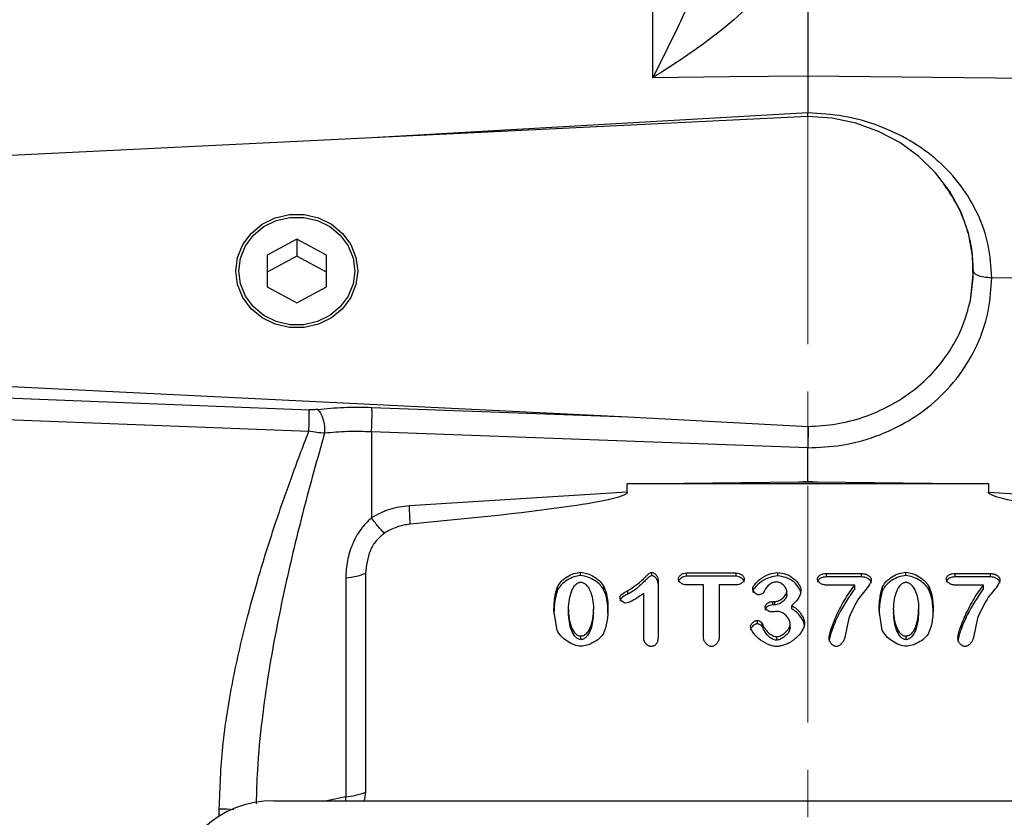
# Model space of a CAD drawing. Header units: inches. Extents: x 0.6 to 16.3, y 0.2 to 11.5.
# Tile 15 of 18: x 11.3 to 13.4, y 6.9 to 8.6. Entities that reach past the tile are written whole.
import ezdxf

# ---------------------------------------------------------------- set-up
doc = ezdxf.new("R2010")
doc.units = ezdxf.units.IN
doc.header["$MEASUREMENT"] = 0
doc.linetypes.add('CENTERX2', pattern=[0.8, 0.5, -0.1, 0.1, -0.1])
doc.styles.add('SLDTEXTSTYLE0', font='TXT', dxfattribs={"width": 0.75})
doc.dimstyles.new('SLDDIMSTYLE4', dxfattribs={"dimtxt": 0.137795, "dimasz": 0.14, "dimexe": 0, "dimexo": 0.0625, "dimgap": 0.034449, "dimtad": 0, "dimdec": 1, "dimlfac": 1.5, "dimrnd": 1e-09, "dimzin": 4, "dimdsep": 46, "dimtxsty": 'SLDTEXTSTYLE0', "dimblk1": 'CLOSED', "dimblk2": 'CLOSED', "dimsah": 1, "dimcen": 0.09, "dimadec": 0, "dimazin": 1, "dimtfac": 1, "dimtdec": 1, "dimtofl": 0, "dimtmove": 0, "dimatfit": 3, "dimldrblk": 'CLOSED', "dimfxl": 0, "dimfrac": 2, "dimtolj": 1, "dimtzin": 12, "dimarcsym": 0})

# ---------------------------------------------------------------- blocks, each defined once
blk = doc.blocks.new('_Closed')
at = {"color": 0, "linetype": 'ByBlock', "lineweight": -2}
for p, q in [((-1, 0.166667), (0, 0)), ((-1, 0.166667), (-1, -0.166667)), ((0, 0), (-1, -0.166667)), ((0, 0), (-1, 0))]:
    blk.add_line(p, q, dxfattribs=at)
blk = doc.blocks.new('_D_8')
at = {"color": 7, "linetype": 'Continuous', "lineweight": 0}
for p, q in [((14.2167, 10.6735), (14.1748, 10.6735)), ((14.1748, 10.6735), (14.1748, 10.4547)), ((14.5222, 10.6735), (14.5642, 10.6735)), ((14.5642, 10.6735), (14.5642, 10.4547)), ((12.9374, 10.1367), (12.9374, 10.5144)), ((15.6324, 7.7628), (15.6324, 10.5144)), ((12.9374, 10.475), (14.0539, 10.475)), ((15.6324, 10.475), (14.685, 10.475)), ((14.1748, 10.4547), (14.2167, 10.4547)), ((14.5642, 10.4547), (14.5222, 10.4547))]:
    blk.add_line(p, q, dxfattribs=at)
at = {"color": 7, "linetype": 'Continuous', "lineweight": 18, "xscale": 0.14, "yscale": 0.14, "rotation": 180.0000000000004}
blk.add_blockref('_Closed', (12.9374, 10.475), dxfattribs=at)
at = {"color": 7, "linetype": 'Continuous', "lineweight": 18, "xscale": 0.14, "yscale": 0.14}
blk.add_blockref('_Closed', (15.6324, 10.475), dxfattribs=at)
at = {"color": 7, "linetype": 'Continuous', "lineweight": 18, "char_height": 0.1378, "attachment_point": 1, "style": 'SLDTEXTSTYLE0'}
for s, insert in [('103', (14.2167, 10.6324)), ('4.0', (14.2422, 10.4262))]:
    blk.add_mtext(s, dxfattribs=dict(at, insert=insert))

msp = doc.modelspace()

# ---------------------------------------------------------------- linework, layer by layer
at = {"color": 7, "linetype": 'CENTERX2', "lineweight": 18}
msp.add_line((12.9374, 3.9104), (12.9374, 10.0973), dxfattribs=at)
at = {"color": 7, "linetype": 'Continuous', "lineweight": 25}
for p, q in [((12.6099, 8.4734), (12.6099, 9.0038)), ((12.7708, 8.4751), (12.6099, 8.4734)), ((12.9374, 8.4769), (12.7708, 8.4751)), ((12.9374, 8.4769), (12.9374, 8.3992)), ((14.4471, 8.461), (12.9374, 8.4769)), ((12.9374, 8.3913), (11.0908, 8.3009)), ((12.9375, 8.3909), (12.9374, 8.3992)), ((11.8574, 8.1321), (11.7949, 8.0984)), ((11.9199, 8.0984), (11.8574, 8.1321)), ((11.8574, 8.1321), (11.8574, 8.0963)), ((11.7949, 8.0984), (11.7949, 8.0311)), ((11.8574, 8.0963), (11.7949, 8.0626)), ((11.9199, 8.0626), (11.8574, 8.0963)), ((11.9199, 8.0311), (11.9199, 8.0984)), ((13.2807, 8.0021), (13.2872, 8.0647)), ((13.2872, 8.0647), (13.2872, 8.0647)), ((13.8596, 8.0436), (13.3258, 8.0503)), ((11.7949, 8.0311), (11.8574, 7.9974)), ((11.8574, 7.9974), (11.9199, 8.0311)), ((11.0908, 7.8286), (12.557, 7.7568)), ((11.0908, 7.8026), (11.8835, 7.7715)), ((12.016, 7.7765), (12.557, 7.7568)), ((11.0901, 7.7565), (11.8828, 7.7262)), ((12.557, 7.7568), (12.9377, 7.7361)), ((12.0153, 7.7249), (12.0153, 7.5431)), ((12.9374, 7.6913), (12.0153, 7.7249)), ((12.9374, 7.6205), (12.9374, 7.6913)), ((12.5556, 7.6147), (12.9176, 7.6193)), ((12.9176, 7.6193), (12.9374, 7.6205)), ((12.9176, 7.6193), (12.9374, 7.6195)), ((12.9374, 7.6195), (12.9374, 7.6205)), ((12.9374, 7.6205), (12.9573, 7.6193)), ((12.9374, 7.6195), (12.9573, 7.6193)), ((12.9573, 7.6193), (13.3193, 7.6147)), ((12.5556, 7.597), (12.0952, 7.5687)), ((12.5556, 7.597), (12.5556, 7.6147)), ((13.3193, 7.6147), (12.5556, 7.6147)), ((13.3193, 7.6147), (13.3193, 7.597)), ((13.3193, 7.597), (13.7797, 7.5687)), ((12.4571, 7.4209), (12.4571, 7.428)), ((13.1442, 7.4209), (13.1442, 7.428)), ((11.9608, 7.4157), (11.9608, 6.9535)), ((12.0027, 7.4253), (12.0027, 6.9631)), ((12.6079, 7.4206), (12.6079, 7.4278)), ((12.6209, 7.4117), (12.6209, 7.2922)), ((12.6806, 7.4268), (12.7862, 7.4268)), ((12.6806, 7.4196), (12.6806, 7.4268)), ((12.7862, 7.4196), (12.6806, 7.4196)), ((12.7862, 7.4196), (12.7862, 7.4268)), ((12.8739, 7.4204), (12.8739, 7.4275)), ((12.9765, 7.4254), (13.051, 7.4254)), ((12.9765, 7.4182), (12.9765, 7.4254)), ((13.051, 7.4182), (12.9765, 7.4182)), ((13.051, 7.4182), (13.051, 7.4254)), ((13.2485, 7.4254), (13.323, 7.4254)), ((13.2485, 7.4182), (13.2485, 7.4254)), ((13.323, 7.4182), (13.2485, 7.4182)), ((13.323, 7.4182), (13.323, 7.4254)), ((12.408, 7.3901), (12.408, 7.3972)), ((12.5065, 7.3904), (12.5065, 7.3976)), ((12.5565, 7.3887), (12.5565, 7.3815)), ((12.7168, 7.4012), (12.6806, 7.4012)), ((12.7168, 7.29), (12.7168, 7.4012)), ((12.75, 7.4012), (12.75, 7.29)), ((12.7862, 7.4012), (12.75, 7.4012)), ((12.8928, 7.3809), (12.8928, 7.3881)), ((13.0363, 7.4009), (12.9765, 7.4009)), ((13.0363, 7.3937), (13.0363, 7.4009)), ((13.095, 7.3901), (13.095, 7.3972)), ((13.1936, 7.3904), (13.1936, 7.3976)), ((13.3084, 7.4009), (13.2485, 7.4009)), ((13.3084, 7.3937), (13.3084, 7.4009)), ((12.5905, 7.2881), (12.5905, 7.3831)), ((12.8631, 7.3662), (12.8676, 7.3662)), ((12.8631, 7.359), (12.8631, 7.3662)), ((12.8676, 7.359), (12.8676, 7.3662)), ((12.4073, 7.3053), (12.4006, 7.3471)), ((12.4312, 7.3502), (12.4312, 7.343)), ((12.4844, 7.3438), (12.4844, 7.351)), ((12.8676, 7.359), (12.8631, 7.359)), ((12.9038, 7.3504), (12.9038, 7.3575)), ((13.0944, 7.3053), (13.0877, 7.3471)), ((13.1183, 7.3502), (13.1183, 7.343)), ((13.1715, 7.3438), (13.1715, 7.351)), ((12.8308, 7.3191), (12.8308, 7.3263)), ((13.0239, 7.3311), (13.0153, 7.29)), ((13.296, 7.3311), (13.2873, 7.29)), ((12.8406, 7.3132), (12.8406, 7.3203)), ((12.8999, 7.3117), (12.8999, 7.3189)), ((12.4577, 7.2854), (12.4577, 7.2926)), ((12.8717, 7.2846), (12.8717, 7.2917)), ((13.1448, 7.2854), (13.1448, 7.2926)), ((12.0027, 6.9631), (11.9996, 6.9451)), ((11.8089, 6.9451), (14.0653, 6.9451))]:
    msp.add_line(p, q, dxfattribs=at)
at = {"color": 8, "linetype": 'Continuous', "lineweight": 25}
for p, q in [((12.9374, 8.3992), (12.0281, 8.3468)), ((11.9608, 6.9535), (11.9207, 6.9451)), ((11.961, 6.9451), (11.9608, 6.9535)), ((11.6936, 6.9127), (11.6936, 6.9281))]:
    msp.add_line(p, q, dxfattribs=at)
at = {"color": 7, "linetype": 'Continuous', "lineweight": 25, "flags": 128}
for points in [[(13.2807, 8.0021), (13.2868, 8.0497), (13.2854, 8.0976), (13.2765, 8.1448), (13.2603, 8.1903), (13.2371, 8.2331), (13.2074, 8.2723), (13.172, 8.307), (13.1314, 8.3364), (13.0867, 8.36), (13.0388, 8.3773), (12.9887, 8.3878), (12.9374, 8.3913)], [(11.7287, 8.0647), (11.7324, 8.0935), (11.7434, 8.1206), (11.7611, 8.1444), (11.7843, 8.1637), (11.8118, 8.1771), (11.8419, 8.1841), (11.873, 8.1841), (11.9031, 8.1771), (11.9306, 8.1637), (11.9538, 8.1444), (11.9714, 8.1206), (11.9824, 8.0935), (11.9862, 8.0647), (11.9824, 8.036), (11.9714, 8.0089), (11.9538, 7.985), (11.9306, 7.9658), (11.9031, 7.9524), (11.873, 7.9454), (11.8419, 7.9454), (11.8118, 7.9524), (11.7843, 7.9658), (11.7611, 7.985), (11.7434, 8.0089), (11.7324, 8.036), (11.7287, 8.0647)], [(11.9798, 8.0647), (11.9763, 8.0374), (11.9658, 8.0116), (11.9491, 7.989), (11.927, 7.9707), (11.9008, 7.9579), (11.8722, 7.9513), (11.8427, 7.9513), (11.814, 7.9579), (11.7879, 7.9707), (11.7658, 7.989), (11.7491, 8.0116), (11.7386, 8.0374), (11.735, 8.0647), (11.7386, 8.0921), (11.7491, 8.1178), (11.7658, 8.1405), (11.7879, 8.1588), (11.814, 8.1716), (11.8427, 8.1782), (11.8722, 8.1782), (11.9008, 8.1716), (11.927, 8.1588), (11.9491, 8.1405), (11.9658, 8.1178), (11.9763, 8.0921), (11.9798, 8.0647)]]:
    msp.add_lwpolyline(points, dxfattribs=at)
at = {"color": 7, "linetype": 'Continuous', "lineweight": 25}
msp.add_arc((11.9508, 7.0934), 0.1402, 274.0823, 291.7108, dxfattribs=at)
msp.add_ellipse((11.8153, 6.7467), major_axis=(0.2087, -0.0437), ratio=0.927683, start_param=1.792973, end_param=3.333612, dxfattribs=at)
for points, knots in [([(12.6099, 8.4734), (12.6183, 8.4901), (12.6352, 8.5233), (12.6596, 8.5734), (12.6832, 8.624), (12.7053, 8.6743), (12.7259, 8.7244), (12.7379, 8.7583), (12.7436, 8.7747)], [0, 0, 0, 0, 0.1785462, 0.3565956, 0.5214521, 0.6921189, 0.8513652, 1, 1, 1, 1]), ([(12.8773, 8.6961), (12.8591, 8.6745), (12.8218, 8.6305), (12.7551, 8.5734), (12.684, 8.5202), (12.6347, 8.4891), (12.6099, 8.4734)], [0, 0, 0, 0, 0.238226, 0.486485, 0.742044, 1, 1, 1, 1]), ([(12.9374, 8.6962), (12.9374, 8.6769), (12.9374, 8.6384), (12.9374, 8.5812), (12.9374, 8.5263), (12.9374, 8.4934), (12.9374, 8.4769)], [0, 0, 0, 0, 0.249999, 0.499991, 0.749988, 1, 1, 1, 1]), ([(13.3258, 8.0503), (13.3243, 8.0736), (13.3214, 8.1201), (13.2983, 8.1862), (13.2624, 8.2465), (13.2139, 8.2989), (13.1547, 8.3417), (13.0872, 8.3736), (13.0138, 8.3943), (12.9629, 8.3976), (12.9374, 8.3992)], [0, 0, 0, 0, 0.1238212, 0.2478045, 0.3721166, 0.4969365, 0.6221003, 0.7478881, 0.8738704, 1, 1, 1, 1]), ([(13.3258, 8.0503), (13.3201, 8.0507), (13.3087, 8.0513), (13.296, 8.0552), (13.2885, 8.0598), (13.2876, 8.063), (13.2872, 8.0647)], [0, 0, 0, 0, 0.279625, 0.559254, 0.779616, 1, 1, 1, 1]), ([(12.9374, 7.6913), (12.9612, 7.6923), (13.01, 7.6942), (13.0824, 7.7137), (13.152, 7.7465), (13.2141, 7.7931), (13.2645, 7.8505), (13.3004, 7.9152), (13.3219, 7.9826), (13.3245, 8.0282), (13.3258, 8.0503)], [0, 0, 0, 0, 0.11659, 0.240125, 0.368761, 0.500097, 0.631418, 0.760008, 0.88348, 1, 1, 1, 1]), ([(12.9377, 7.7361), (12.9578, 7.7373), (12.9979, 7.7396), (13.0563, 7.7551), (13.1111, 7.7788), (13.1608, 7.811), (13.204, 7.8506), (13.2392, 7.8966), (13.2662, 7.9473), (13.2758, 7.9838), (13.2807, 8.0021)], [0, 0, 0, 0, 0.124981, 0.249831, 0.374921, 0.499683, 0.624786, 0.74981, 0.874942, 1, 1, 1, 1]), ([(11.8828, 7.7262), (11.883, 7.7309), (11.8834, 7.7402), (11.8838, 7.7538), (11.8838, 7.7651), (11.8836, 7.7694), (11.8835, 7.7715)], [0, 0, 0, 0, 0.249993, 0.500004, 0.749992, 1, 1, 1, 1]), ([(11.9012, 7.7722), (11.8984, 7.7719), (11.8927, 7.7713), (11.8866, 7.7715), (11.8835, 7.7715)], [0, 0, 0, 0, 0.50172, 1, 1, 1, 1]), ([(11.9012, 7.7722), (11.9197, 7.774), (11.9565, 7.7776), (11.9961, 7.7769), (12.016, 7.7765)], [0, 0, 0, 0, 0.499968, 1, 1, 1, 1]), ([(11.9012, 7.7722), (11.9034, 7.7699), (11.9077, 7.7652), (11.9128, 7.7523), (11.9161, 7.7371), (11.9162, 7.727), (11.9162, 7.7219)], [0, 0, 0, 0, 0.25001, 0.500004, 0.750012, 1, 1, 1, 1]), ([(11.6936, 6.9281), (11.6951, 6.9718), (11.6984, 7.0618), (11.7207, 7.1977), (11.7491, 7.3215), (11.7805, 7.4329), (11.8114, 7.5301), (11.8458, 7.6288), (11.8701, 7.6927), (11.8828, 7.7262)], [0, 0, 0, 0, 0.160467, 0.330597, 0.499038, 0.619856, 0.749068, 0.868853, 1, 1, 1, 1]), ([(11.9162, 7.7219), (11.9108, 7.7223), (11.9002, 7.7232), (11.8886, 7.7252), (11.8828, 7.7262)], [0, 0, 0, 0, 0.498832, 1, 1, 1, 1]), ([(12.0153, 7.7249), (11.9981, 7.7253), (11.9639, 7.7262), (11.9321, 7.7234), (11.9162, 7.7219)], [0, 0, 0, 0, 0.500042, 1, 1, 1, 1]), ([(12.9377, 7.7361), (12.9377, 7.7328), (12.9378, 7.7264), (12.9377, 7.7141), (12.9375, 7.7021), (12.9375, 7.6948), (12.9374, 7.6913)], [0, 0, 0, 0, 0.278518, 0.53802, 0.778509, 1, 1, 1, 1]), ([(12.5556, 7.597), (12.5556, 7.5968), (12.5555, 7.5962), (12.555, 7.5951), (12.5528, 7.5929), (12.5434, 7.5881), (12.505, 7.5777), (12.3547, 7.5542), (12.211, 7.5406), (12.0971, 7.5297)], [0, 0, 0, 0, 0.0017499, 0.003655, 0.0082924, 0.0222015, 0.0717818, 0.264741, 1, 1, 1, 1]), ([(13.7777, 7.5297), (13.6639, 7.5406), (13.5202, 7.5542), (13.3699, 7.5777), (13.3315, 7.5881), (13.322, 7.5929), (13.3199, 7.5951), (13.3193, 7.5962), (13.3193, 7.5968), (13.3193, 7.597)], [0, 0, 0, 0, 0.735258, 0.928217, 0.977796, 0.991705, 0.996344, 0.998249, 1, 1, 1, 1]), ([(12.0952, 7.5687), (12.081, 7.567), (12.0526, 7.5634), (12.0277, 7.5499), (12.0153, 7.5431)], [0, 0, 0, 0, 0.500024, 1, 1, 1, 1]), ([(12.0153, 7.5431), (12.0072, 7.5353), (11.9906, 7.5191), (11.974, 7.4874), (11.9628, 7.4524), (11.9615, 7.4281), (11.9608, 7.4157)], [0, 0, 0, 0, 0.231425, 0.477377, 0.735457, 1, 1, 1, 1]), ([(12.0424, 7.5106), (12.0384, 7.5147), (12.0304, 7.5228), (12.0203, 7.5363), (12.0153, 7.5431)], [0, 0, 0, 0, 0.49999, 1, 1, 1, 1]), ([(12.0971, 7.5297), (12.0874, 7.5282), (12.0678, 7.5252), (12.0509, 7.5155), (12.0424, 7.5106)], [0, 0, 0, 0, 0.50001, 1, 1, 1, 1]), ([(12.0424, 7.5106), (12.0363, 7.5055), (12.0239, 7.4951), (12.0073, 7.4664), (12.0045, 7.442), (12.0027, 7.4253)], [0, 0, 0, 0, 0.240065, 0.482608, 1, 1, 1, 1]), ([(12.408, 7.3972), (12.4104, 7.4011), (12.4156, 7.4095), (12.4282, 7.4186), (12.4421, 7.426), (12.4523, 7.4274), (12.4571, 7.428)], [0, 0, 0, 0, 0.233996, 0.499939, 0.765931, 1, 1, 1, 1]), ([(12.4571, 7.428), (12.4617, 7.4274), (12.4718, 7.426), (12.4858, 7.4187), (12.4985, 7.4095), (12.504, 7.4013), (12.5065, 7.3976)], [0, 0, 0, 0, 0.22471, 0.497352, 0.771324, 1, 1, 1, 1]), ([(13.095, 7.3972), (13.0975, 7.4011), (13.1027, 7.4095), (13.1153, 7.4186), (13.1291, 7.426), (13.1394, 7.4274), (13.1442, 7.428)], [0, 0, 0, 0, 0.233996, 0.499939, 0.765931, 1, 1, 1, 1]), ([(13.1442, 7.428), (13.1488, 7.4274), (13.1589, 7.426), (13.1729, 7.4187), (13.1856, 7.4095), (13.1911, 7.4013), (13.1936, 7.3976)], [0, 0, 0, 0, 0.22471, 0.497352, 0.771324, 1, 1, 1, 1]), ([(12.4571, 7.4209), (12.4522, 7.4202), (12.442, 7.4188), (12.4283, 7.4114), (12.4158, 7.4024), (12.4105, 7.3941), (12.408, 7.3901)], [0, 0, 0, 0, 0.240654, 0.496485, 0.759564, 1, 1, 1, 1]), ([(12.5065, 7.3904), (12.5042, 7.3939), (12.499, 7.4017), (12.4868, 7.4109), (12.4727, 7.4186), (12.4621, 7.4201), (12.4571, 7.4209)], [0, 0, 0, 0, 0.214559, 0.477439, 0.754392, 1, 1, 1, 1]), ([(12.5565, 7.3887), (12.5683, 7.3965), (12.5843, 7.4072), (12.5979, 7.4223), (12.6036, 7.4268), (12.6062, 7.4277), (12.6073, 7.4277), (12.6079, 7.4278)], [0, 0, 0, 0, 0.644533, 0.880276, 0.949501, 0.974827, 1, 1, 1, 1]), ([(12.6079, 7.4206), (12.6069, 7.4205), (12.6047, 7.4202), (12.6022, 7.4184), (12.5999, 7.4165), (12.5979, 7.4146), (12.5955, 7.4123), (12.5902, 7.407), (12.5818, 7.3989), (12.5701, 7.3889), (12.561, 7.3839), (12.5565, 7.3815)], [0, 0, 0, 0, 0.04218, 0.099456, 0.135869, 0.183134, 0.22452, 0.294413, 0.530021, 0.767067, 1, 1, 1, 1]), ([(12.6079, 7.4278), (12.6086, 7.4277), (12.6102, 7.4275), (12.6134, 7.4259), (12.6169, 7.4226), (12.6201, 7.4176), (12.6206, 7.4136), (12.6209, 7.4117)], [0, 0, 0, 0, 0.097278, 0.209328, 0.460402, 0.733536, 1, 1, 1, 1]), ([(12.6209, 7.4046), (12.6207, 7.4064), (12.6201, 7.4103), (12.617, 7.4152), (12.6136, 7.4185), (12.6104, 7.4203), (12.6087, 7.4205), (12.6079, 7.4206)], [0, 0, 0, 0, 0.261838, 0.527323, 0.775639, 0.895025, 1, 1, 1, 1]), ([(12.6638, 7.414), (12.6639, 7.4148), (12.6641, 7.4163), (12.6657, 7.4195), (12.6691, 7.4229), (12.6744, 7.426), (12.6786, 7.4266), (12.6806, 7.4268)], [0, 0, 0, 0, 0.102174, 0.216927, 0.46745, 0.735788, 1, 1, 1, 1]), ([(12.6806, 7.4196), (12.6786, 7.4194), (12.6745, 7.4189), (12.6693, 7.4159), (12.6659, 7.4125), (12.6641, 7.4093), (12.6639, 7.4076), (12.6638, 7.4068)], [0, 0, 0, 0, 0.259432, 0.521674, 0.769343, 0.890464, 1, 1, 1, 1]), ([(12.6806, 7.4012), (12.6785, 7.4015), (12.6743, 7.402), (12.669, 7.4052), (12.6657, 7.4086), (12.6641, 7.4117), (12.6639, 7.4133), (12.6638, 7.414)], [0, 0, 0, 0, 0.270763, 0.53866, 0.786431, 0.899114, 1, 1, 1, 1]), ([(12.7862, 7.4268), (12.7883, 7.4266), (12.7926, 7.426), (12.7979, 7.4228), (12.8013, 7.4194), (12.8028, 7.4163), (12.803, 7.4147), (12.8031, 7.414)], [0, 0, 0, 0, 0.273022, 0.541986, 0.789423, 0.900956, 1, 1, 1, 1]), ([(12.8031, 7.4068), (12.803, 7.4076), (12.8028, 7.4092), (12.8012, 7.4123), (12.7978, 7.4157), (12.7925, 7.4189), (12.7883, 7.4194), (12.7862, 7.4196)], [0, 0, 0, 0, 0.101003, 0.215091, 0.462965, 0.731253, 1, 1, 1, 1]), ([(12.8031, 7.414), (12.803, 7.4133), (12.8028, 7.4117), (12.8012, 7.4086), (12.7979, 7.4052), (12.7925, 7.402), (12.7883, 7.4015), (12.7862, 7.4012)], [0, 0, 0, 0, 0.1002435, 0.2129955, 0.4610154, 0.729468, 1, 1, 1, 1]), ([(12.8209, 7.3927), (12.8212, 7.3941), (12.8219, 7.3976), (12.8271, 7.4055), (12.8378, 7.4155), (12.8547, 7.4247), (12.8677, 7.4266), (12.8739, 7.4275)], [0, 0, 0, 0, 0.068697, 0.166685, 0.425292, 0.727344, 1, 1, 1, 1]), ([(12.8739, 7.4204), (12.8684, 7.4196), (12.8558, 7.4179), (12.8388, 7.4091), (12.8274, 7.3988), (12.8219, 7.3905), (12.8212, 7.3869), (12.8209, 7.3855)], [0, 0, 0, 0, 0.244069, 0.551771, 0.830543, 0.931583, 1, 1, 1, 1]), ([(12.8708, 7.4076), (12.8694, 7.4075), (12.8662, 7.4073), (12.8601, 7.4051), (12.8508, 7.3986), (12.8464, 7.3903), (12.8436, 7.3849)], [0, 0, 0, 0, 0.1161066, 0.2421161, 0.506463, 1, 1, 1, 1]), ([(12.8928, 7.3881), (12.8927, 7.3891), (12.8925, 7.3913), (12.8902, 7.3959), (12.8858, 7.4011), (12.88, 7.4052), (12.8748, 7.4073), (12.8721, 7.4075), (12.8708, 7.4076)], [0, 0, 0, 0, 0.101995, 0.221505, 0.484119, 0.753832, 0.883811, 1, 1, 1, 1]), ([(12.8739, 7.4275), (12.8795, 7.4267), (12.8915, 7.425), (12.9072, 7.4159), (12.9172, 7.4052), (12.9219, 7.3961), (12.9224, 7.3918), (12.9227, 7.3899)], [0, 0, 0, 0, 0.246237, 0.530501, 0.795557, 0.908656, 1, 1, 1, 1]), ([(12.9227, 7.3827), (12.9225, 7.3844), (12.922, 7.3883), (12.9179, 7.3971), (12.9083, 7.408), (12.8923, 7.4176), (12.8798, 7.4195), (12.8739, 7.4204)], [0, 0, 0, 0, 0.080914, 0.18495, 0.446258, 0.740487, 1, 1, 1, 1]), ([(12.9579, 7.414), (12.9579, 7.4149), (12.9581, 7.4166), (12.9594, 7.4189), (12.9614, 7.4208), (12.9648, 7.423), (12.9699, 7.4249), (12.9743, 7.4252), (12.9765, 7.4254)], [0, 0, 0, 0, 0.1102483, 0.223548, 0.3365094, 0.4620218, 0.7264507, 1, 1, 1, 1]), ([(12.9765, 7.4182), (12.9743, 7.4181), (12.97, 7.4178), (12.9649, 7.4159), (12.9615, 7.4138), (12.9595, 7.4118), (12.9581, 7.4095), (12.9579, 7.4077), (12.9579, 7.4068)], [0, 0, 0, 0, 0.269516, 0.532303, 0.65668, 0.769844, 0.886405, 1, 1, 1, 1]), ([(12.9765, 7.4009), (12.9742, 7.4011), (12.9696, 7.4015), (12.9636, 7.4046), (12.9599, 7.4081), (12.9581, 7.4115), (12.9579, 7.4132), (12.9579, 7.414)], [0, 0, 0, 0, 0.273138, 0.5386053, 0.7815673, 0.8947145, 1, 1, 1, 1]), ([(13.0713, 7.4118), (13.0711, 7.4113), (13.0685, 7.3998), (13.0439, 7.3766), (13.0317, 7.3487), (13.0239, 7.3311)], [0, 0, 0, 0, 0.018759, 0.38188, 1, 1, 1, 1]), ([(13.051, 7.4254), (13.0536, 7.4252), (13.0586, 7.4247), (13.0651, 7.4217), (13.0692, 7.418), (13.071, 7.4146), (13.0712, 7.4127), (13.0713, 7.4118)], [0, 0, 0, 0, 0.285798, 0.550197, 0.785773, 0.895593, 1, 1, 1, 1]), ([(13.0713, 7.4047), (13.0711, 7.4057), (13.0709, 7.4078), (13.0686, 7.4116), (13.0642, 7.4151), (13.0578, 7.4177), (13.0532, 7.418), (13.051, 7.4182)], [0, 0, 0, 0, 0.119544, 0.247585, 0.497344, 0.748578, 1, 1, 1, 1]), ([(13.1442, 7.4209), (13.1393, 7.4202), (13.1291, 7.4188), (13.1154, 7.4114), (13.1029, 7.4024), (13.0976, 7.3941), (13.095, 7.3901)], [0, 0, 0, 0, 0.240654, 0.496485, 0.759564, 1, 1, 1, 1]), ([(13.1936, 7.3904), (13.1913, 7.3939), (13.1861, 7.4017), (13.1739, 7.4109), (13.1598, 7.4186), (13.1492, 7.4201), (13.1442, 7.4209)], [0, 0, 0, 0, 0.214559, 0.477439, 0.754392, 1, 1, 1, 1]), ([(13.2299, 7.414), (13.23, 7.4149), (13.2302, 7.4166), (13.2315, 7.4189), (13.2334, 7.4208), (13.2368, 7.423), (13.2419, 7.4249), (13.2463, 7.4252), (13.2485, 7.4254)], [0, 0, 0, 0, 0.110248, 0.223548, 0.336509, 0.462022, 0.726451, 1, 1, 1, 1]), ([(13.2485, 7.4182), (13.2463, 7.4181), (13.242, 7.4178), (13.2369, 7.4159), (13.2336, 7.4138), (13.2316, 7.4118), (13.2302, 7.4095), (13.23, 7.4077), (13.2299, 7.4068)], [0, 0, 0, 0, 0.269516, 0.532303, 0.65668, 0.769844, 0.886405, 1, 1, 1, 1]), ([(13.2485, 7.4009), (13.2462, 7.4011), (13.2416, 7.4015), (13.2357, 7.4046), (13.2319, 7.4081), (13.2302, 7.4115), (13.23, 7.4132), (13.2299, 7.414)], [0, 0, 0, 0, 0.273138, 0.538605, 0.781567, 0.894715, 1, 1, 1, 1]), ([(13.3433, 7.4118), (13.3432, 7.4113), (13.3405, 7.3998), (13.316, 7.3766), (13.3037, 7.3487), (13.296, 7.3311)], [0, 0, 0, 0, 0.018759, 0.38188, 1, 1, 1, 1]), ([(13.323, 7.4254), (13.3256, 7.4252), (13.3306, 7.4247), (13.3372, 7.4217), (13.3412, 7.418), (13.343, 7.4146), (13.3432, 7.4127), (13.3433, 7.4118)], [0, 0, 0, 0, 0.285798, 0.550197, 0.785773, 0.895593, 1, 1, 1, 1]), ([(13.3433, 7.4047), (13.3432, 7.4057), (13.343, 7.4078), (13.3407, 7.4116), (13.3363, 7.4151), (13.3299, 7.4177), (13.3253, 7.418), (13.323, 7.4182)], [0, 0, 0, 0, 0.119544, 0.247585, 0.497344, 0.748578, 1, 1, 1, 1]), ([(12.4006, 7.3471), (12.4011, 7.3575), (12.4018, 7.3745), (12.4063, 7.3909), (12.408, 7.3972)], [0, 0, 0, 0, 0.6137, 1, 1, 1, 1]), ([(12.408, 7.3901), (12.4063, 7.3839), (12.4032, 7.3724), (12.4012, 7.3555), (12.4008, 7.345), (12.4006, 7.34)], [0, 0, 0, 0, 0.374002, 0.70461, 1, 1, 1, 1]), ([(12.4312, 7.3502), (12.4323, 7.3636), (12.4339, 7.382), (12.4444, 7.4003), (12.451, 7.4054), (12.4548, 7.4067), (12.4566, 7.4068), (12.4575, 7.4069)], [0, 0, 0, 0, 0.60593, 0.832442, 0.922509, 0.961948, 1, 1, 1, 1]), ([(12.4575, 7.4069), (12.4584, 7.4068), (12.4602, 7.4067), (12.4639, 7.4054), (12.4707, 7.4006), (12.478, 7.3885), (12.4833, 7.3709), (12.484, 7.3577), (12.4844, 7.351)], [0, 0, 0, 0, 0.037836, 0.077205, 0.166887, 0.399352, 0.692891, 1, 1, 1, 1]), ([(12.5065, 7.3976), (12.509, 7.3907), (12.5146, 7.375), (12.5149, 7.3584), (12.515, 7.349)], [0, 0, 0, 0, 0.435402, 1, 1, 1, 1]), ([(12.515, 7.3418), (12.5149, 7.3512), (12.5146, 7.3678), (12.509, 7.3836), (12.5065, 7.3904)], [0, 0, 0, 0, 0.564593, 1, 1, 1, 1]), ([(12.5404, 7.3743), (12.5404, 7.3749), (12.5405, 7.3763), (12.5419, 7.3791), (12.5468, 7.384), (12.5525, 7.3867), (12.5565, 7.3887)], [0, 0, 0, 0, 0.088187, 0.184061, 0.418016, 1, 1, 1, 1]), ([(12.8328, 7.3803), (12.8322, 7.3804), (12.8309, 7.3806), (12.8282, 7.3819), (12.825, 7.3843), (12.8225, 7.3876), (12.8211, 7.3905), (12.821, 7.392), (12.8209, 7.3927)], [0, 0, 0, 0, 0.093324, 0.208104, 0.471692, 0.7483, 0.881844, 1, 1, 1, 1]), ([(12.8676, 7.3662), (12.869, 7.3663), (12.8718, 7.3665), (12.8776, 7.3686), (12.8844, 7.3728), (12.8897, 7.3786), (12.8924, 7.384), (12.8927, 7.3867), (12.8928, 7.3881)], [0, 0, 0, 0, 0.108436, 0.232195, 0.496458, 0.760062, 0.886179, 1, 1, 1, 1]), ([(12.9227, 7.3899), (12.9223, 7.387), (12.9214, 7.3809), (12.9155, 7.3694), (12.9085, 7.3622), (12.9038, 7.3575)], [0, 0, 0, 0, 0.228594, 0.491256, 1, 1, 1, 1]), ([(12.9822, 7.2887), (12.9824, 7.2909), (12.9832, 7.2968), (12.9865, 7.3075), (12.9914, 7.3214), (13.001, 7.3436), (13.0148, 7.3711), (13.0295, 7.3914), (13.0363, 7.4009)], [0, 0, 0, 0, 0.0538418, 0.1439718, 0.2684439, 0.4070674, 0.7240968, 1, 1, 1, 1]), ([(13.0363, 7.3937), (13.0241, 7.3756), (13.0046, 7.3467), (12.9898, 7.3105), (12.9835, 7.2914), (12.9825, 7.2841), (12.9822, 7.2816)], [0, 0, 0, 0, 0.516578, 0.823487, 0.936647, 1, 1, 1, 1]), ([(13.0877, 7.3471), (13.0882, 7.3575), (13.0889, 7.3745), (13.0933, 7.3909), (13.095, 7.3972)], [0, 0, 0, 0, 0.6137, 1, 1, 1, 1]), ([(13.095, 7.3901), (13.0934, 7.3839), (13.0903, 7.3724), (13.0883, 7.3555), (13.0879, 7.345), (13.0877, 7.34)], [0, 0, 0, 0, 0.374002, 0.70461, 1, 1, 1, 1]), ([(13.1183, 7.3502), (13.1194, 7.3636), (13.121, 7.382), (13.1315, 7.4003), (13.1381, 7.4054), (13.1419, 7.4067), (13.1437, 7.4068), (13.1446, 7.4069)], [0, 0, 0, 0, 0.60593, 0.832442, 0.922509, 0.961948, 1, 1, 1, 1]), ([(13.1446, 7.4069), (13.1455, 7.4068), (13.1473, 7.4067), (13.151, 7.4054), (13.1578, 7.4006), (13.1651, 7.3885), (13.1704, 7.3709), (13.1711, 7.3577), (13.1715, 7.351)], [0, 0, 0, 0, 0.037836, 0.077205, 0.166887, 0.399352, 0.692891, 1, 1, 1, 1]), ([(13.1936, 7.3976), (13.1961, 7.3907), (13.2017, 7.375), (13.202, 7.3584), (13.2021, 7.349)], [0, 0, 0, 0, 0.435402, 1, 1, 1, 1]), ([(13.2021, 7.3418), (13.202, 7.3512), (13.2017, 7.3678), (13.1961, 7.3836), (13.1936, 7.3904)], [0, 0, 0, 0, 0.564593, 1, 1, 1, 1]), ([(13.2542, 7.2887), (13.2545, 7.2909), (13.2552, 7.2968), (13.2585, 7.3075), (13.2634, 7.3214), (13.273, 7.3436), (13.2869, 7.3711), (13.3016, 7.3914), (13.3084, 7.4009)], [0, 0, 0, 0, 0.053842, 0.143972, 0.268444, 0.407067, 0.724097, 1, 1, 1, 1]), ([(13.3084, 7.3937), (13.2962, 7.3756), (13.2767, 7.3467), (13.2619, 7.3105), (13.2555, 7.2914), (13.2546, 7.2841), (13.2542, 7.2816)], [0, 0, 0, 0, 0.516578, 0.823487, 0.936647, 1, 1, 1, 1]), ([(12.5565, 7.3815), (12.5528, 7.3797), (12.5472, 7.377), (12.5422, 7.3723), (12.5406, 7.3693), (12.5404, 7.3678), (12.5404, 7.3671)], [0, 0, 0, 0, 0.539081, 0.799715, 0.904515, 1, 1, 1, 1]), ([(12.5523, 7.3627), (12.5516, 7.3628), (12.5503, 7.3629), (12.5476, 7.3642), (12.5444, 7.3667), (12.5419, 7.3698), (12.5406, 7.3724), (12.5404, 7.3737), (12.5404, 7.3743)], [0, 0, 0, 0, 0.100191, 0.221915, 0.493847, 0.769029, 0.894723, 1, 1, 1, 1]), ([(12.5905, 7.3831), (12.5828, 7.3778), (12.5726, 7.3707), (12.5595, 7.3639), (12.5543, 7.3631), (12.5523, 7.3627)], [0, 0, 0, 0, 0.649393, 0.859732, 1, 1, 1, 1]), ([(12.8436, 7.3849), (12.8434, 7.3846), (12.843, 7.384), (12.8416, 7.3829), (12.8392, 7.3817), (12.8361, 7.3806), (12.8339, 7.3804), (12.8328, 7.3803)], [0, 0, 0, 0, 0.08417, 0.185473, 0.453482, 0.743675, 1, 1, 1, 1]), ([(12.8471, 7.3551), (12.8471, 7.3557), (12.8473, 7.3571), (12.8489, 7.3598), (12.8521, 7.3628), (12.8571, 7.3656), (12.8611, 7.366), (12.8631, 7.3662)], [0, 0, 0, 0, 0.094391, 0.202885, 0.448595, 0.721515, 1, 1, 1, 1]), ([(12.8928, 7.3809), (12.8927, 7.3795), (12.8924, 7.3767), (12.8896, 7.3714), (12.8845, 7.3658), (12.8779, 7.3617), (12.8721, 7.3594), (12.8691, 7.3592), (12.8676, 7.359)], [0, 0, 0, 0, 0.117252, 0.247951, 0.498817, 0.750159, 0.883575, 1, 1, 1, 1]), ([(12.4577, 7.2926), (12.4569, 7.2926), (12.4551, 7.2928), (12.4515, 7.2941), (12.4447, 7.2992), (12.4338, 7.3178), (12.4323, 7.3366), (12.4312, 7.3502)], [0, 0, 0, 0, 0.036054, 0.073955, 0.161848, 0.394589, 1, 1, 1, 1]), ([(12.4844, 7.351), (12.4833, 7.3373), (12.4819, 7.3183), (12.471, 7.2994), (12.4641, 7.2942), (12.4604, 7.2928), (12.4586, 7.2926), (12.4577, 7.2926)], [0, 0, 0, 0, 0.603604, 0.83615, 0.925104, 0.96347, 1, 1, 1, 1]), ([(12.515, 7.349), (12.5145, 7.3393), (12.5137, 7.3215), (12.5074, 7.3047), (12.5045, 7.297)], [0, 0, 0, 0, 0.542001, 1, 1, 1, 1]), ([(12.8631, 7.359), (12.8611, 7.3588), (12.8572, 7.3584), (12.8522, 7.3558), (12.849, 7.3528), (12.8473, 7.3501), (12.8471, 7.3486), (12.8471, 7.3479)], [0, 0, 0, 0, 0.2726195, 0.5401535, 0.7828511, 0.8982301, 1, 1, 1, 1]), ([(12.86, 7.3442), (12.8592, 7.3443), (12.8576, 7.3444), (12.8545, 7.3454), (12.8511, 7.3476), (12.8485, 7.3505), (12.8472, 7.3531), (12.8471, 7.3545), (12.8471, 7.3551)], [0, 0, 0, 0, 0.122373, 0.253813, 0.517501, 0.771827, 0.891347, 1, 1, 1, 1]), ([(12.8729, 7.3451), (12.8721, 7.3451), (12.8699, 7.345), (12.8662, 7.3447), (12.8628, 7.3444), (12.8609, 7.3443), (12.8603, 7.3443), (12.8601, 7.3442), (12.86, 7.3442)], [0, 0, 0, 0, 0.179326, 0.52613, 0.859832, 0.954102, 0.983095, 1, 1, 1, 1]), ([(12.8999, 7.3189), (12.8998, 7.3204), (12.8995, 7.3236), (12.8969, 7.3299), (12.8916, 7.3369), (12.8843, 7.3422), (12.8778, 7.3447), (12.8745, 7.345), (12.8729, 7.3451)], [0, 0, 0, 0, 0.116911, 0.244341, 0.505568, 0.763706, 0.88731, 1, 1, 1, 1]), ([(12.9038, 7.3575), (12.9071, 7.3554), (12.9142, 7.3508), (12.9223, 7.3412), (12.9287, 7.3309), (12.93, 7.3235), (12.9306, 7.3202)], [0, 0, 0, 0, 0.2390734, 0.5187816, 0.7878594, 1, 1, 1, 1]), ([(12.9306, 7.3131), (12.9301, 7.3161), (12.9289, 7.3232), (12.9227, 7.3335), (12.9145, 7.3434), (12.9072, 7.3482), (12.9038, 7.3504)], [0, 0, 0, 0, 0.1992146, 0.4620203, 0.7518255, 1, 1, 1, 1]), ([(13.1448, 7.2926), (13.144, 7.2926), (13.1422, 7.2928), (13.1386, 7.2941), (13.1318, 7.2992), (13.1209, 7.3178), (13.1194, 7.3366), (13.1183, 7.3502)], [0, 0, 0, 0, 0.036054, 0.073955, 0.161848, 0.394589, 1, 1, 1, 1]), ([(13.1715, 7.351), (13.1704, 7.3373), (13.169, 7.3183), (13.1581, 7.2994), (13.1512, 7.2942), (13.1475, 7.2928), (13.1457, 7.2926), (13.1448, 7.2926)], [0, 0, 0, 0, 0.603604, 0.83615, 0.925104, 0.96347, 1, 1, 1, 1]), ([(13.2021, 7.349), (13.2016, 7.3393), (13.2008, 7.3215), (13.1945, 7.3047), (13.1916, 7.297)], [0, 0, 0, 0, 0.542001, 1, 1, 1, 1]), ([(12.4577, 7.2854), (12.4568, 7.2855), (12.4547, 7.2857), (12.4509, 7.2873), (12.4442, 7.2927), (12.4338, 7.3112), (12.4323, 7.3297), (12.4312, 7.343)], [0, 0, 0, 0, 0.041105, 0.085821, 0.174471, 0.407743, 1, 1, 1, 1]), ([(12.4844, 7.3438), (12.4834, 7.3306), (12.482, 7.3121), (12.4719, 7.2933), (12.4651, 7.2876), (12.461, 7.2857), (12.4588, 7.2855), (12.4577, 7.2854)], [0, 0, 0, 0, 0.5817, 0.814849, 0.908019, 0.955964, 1, 1, 1, 1]), ([(12.8162, 7.3129), (12.8162, 7.3136), (12.8164, 7.3152), (12.8179, 7.3184), (12.8209, 7.322), (12.8249, 7.3247), (12.8283, 7.326), (12.83, 7.3262), (12.8308, 7.3263)], [0, 0, 0, 0, 0.1109354, 0.2365793, 0.5022616, 0.7675599, 0.8914162, 1, 1, 1, 1]), ([(12.8308, 7.3263), (12.8317, 7.3261), (12.8337, 7.3258), (12.8365, 7.3243), (12.8387, 7.3228), (12.8401, 7.3214), (12.8404, 7.3207), (12.8406, 7.3203)], [0, 0, 0, 0, 0.229968, 0.510022, 0.784031, 0.903293, 1, 1, 1, 1]), ([(13.1448, 7.2854), (13.1438, 7.2855), (13.1418, 7.2857), (13.138, 7.2873), (13.1313, 7.2927), (13.1209, 7.3112), (13.1194, 7.3297), (13.1183, 7.343)], [0, 0, 0, 0, 0.0411049, 0.0858211, 0.1744711, 0.4077432, 1, 1, 1, 1]), ([(13.1715, 7.3438), (13.1705, 7.3306), (13.1691, 7.3121), (13.1589, 7.2933), (13.1522, 7.2876), (13.1481, 7.2857), (13.1459, 7.2855), (13.1448, 7.2854)], [0, 0, 0, 0, 0.5817, 0.814849, 0.908019, 0.955964, 1, 1, 1, 1]), ([(12.458, 7.2715), (12.4532, 7.2722), (12.4427, 7.2739), (12.4285, 7.2822), (12.4154, 7.2922), (12.4099, 7.3011), (12.4073, 7.3053)], [0, 0, 0, 0, 0.224279, 0.491579, 0.763289, 1, 1, 1, 1]), ([(12.8308, 7.3191), (12.83, 7.319), (12.8283, 7.3189), (12.825, 7.3176), (12.8211, 7.315), (12.8181, 7.3115), (12.8164, 7.3083), (12.8162, 7.3065), (12.8162, 7.3057)], [0, 0, 0, 0, 0.107534, 0.230075, 0.483918, 0.743873, 0.879002, 1, 1, 1, 1]), ([(12.8715, 7.2712), (12.8684, 7.2715), (12.8616, 7.2722), (12.8482, 7.2773), (12.8332, 7.2868), (12.8224, 7.2989), (12.8172, 7.3077), (12.8165, 7.3114), (12.8162, 7.3129)], [0, 0, 0, 0, 0.125001, 0.270375, 0.574348, 0.839126, 0.93738, 1, 1, 1, 1]), ([(12.8406, 7.3132), (12.8404, 7.3135), (12.8401, 7.3142), (12.8388, 7.3155), (12.8368, 7.317), (12.8339, 7.3185), (12.8318, 7.3189), (12.8308, 7.3191)], [0, 0, 0, 0, 0.090944, 0.197893, 0.472346, 0.738071, 1, 1, 1, 1]), ([(12.8406, 7.3203), (12.8423, 7.3167), (12.8457, 7.3096), (12.8532, 7.3006), (12.8607, 7.2949), (12.867, 7.2921), (12.8702, 7.2919), (12.8717, 7.2917)], [0, 0, 0, 0, 0.2762875, 0.5474023, 0.7912109, 0.9013537, 1, 1, 1, 1]), ([(12.8717, 7.2846), (12.8701, 7.2847), (12.8665, 7.2851), (12.86, 7.2881), (12.8495, 7.2964), (12.8442, 7.3063), (12.8406, 7.3132)], [0, 0, 0, 0, 0.108969, 0.232574, 0.47221, 1, 1, 1, 1]), ([(12.9306, 7.3202), (12.9303, 7.3179), (12.9296, 7.3125), (12.924, 7.301), (12.912, 7.287), (12.8955, 7.277), (12.8815, 7.2721), (12.8746, 7.2715), (12.8715, 7.2712)], [0, 0, 0, 0, 0.089964, 0.204079, 0.472974, 0.757374, 0.888917, 1, 1, 1, 1]), ([(12.8717, 7.2917), (12.8731, 7.2919), (12.8761, 7.2922), (12.8824, 7.2949), (12.8902, 7.3003), (12.8962, 7.3077), (12.8994, 7.3142), (12.8998, 7.3174), (12.8999, 7.3189)], [0, 0, 0, 0, 0.093305, 0.207442, 0.478205, 0.760389, 0.890337, 1, 1, 1, 1]), ([(12.8999, 7.3117), (12.8998, 7.3104), (12.8995, 7.3076), (12.8969, 7.3016), (12.8914, 7.2943), (12.8837, 7.2885), (12.8769, 7.2852), (12.8734, 7.2848), (12.8717, 7.2846)], [0, 0, 0, 0, 0.097104, 0.211008, 0.476762, 0.751984, 0.888001, 1, 1, 1, 1]), ([(13.1451, 7.2715), (13.1403, 7.2722), (13.1297, 7.2739), (13.1156, 7.2822), (13.1025, 7.2922), (13.097, 7.3011), (13.0944, 7.3053)], [0, 0, 0, 0, 0.224279, 0.491579, 0.763289, 1, 1, 1, 1]), ([(12.5045, 7.297), (12.5019, 7.2938), (12.4962, 7.2869), (12.4841, 7.2794), (12.4714, 7.2732), (12.4622, 7.272), (12.458, 7.2715)], [0, 0, 0, 0, 0.233107, 0.503654, 0.772311, 1, 1, 1, 1]), ([(12.6057, 7.2712), (12.6048, 7.2713), (12.6029, 7.2715), (12.5993, 7.2731), (12.5952, 7.2764), (12.5915, 7.2818), (12.5908, 7.286), (12.5905, 7.2881)], [0, 0, 0, 0, 0.102137, 0.217027, 0.467823, 0.735632, 1, 1, 1, 1]), ([(12.6209, 7.2922), (12.6208, 7.2891), (12.6206, 7.2837), (12.6181, 7.2774), (12.6151, 7.2741), (12.6124, 7.2724), (12.6091, 7.2714), (12.6069, 7.2713), (12.6057, 7.2712)], [0, 0, 0, 0, 0.321347, 0.568058, 0.674189, 0.776815, 0.883225, 1, 1, 1, 1]), ([(12.7335, 7.2712), (12.7326, 7.2713), (12.7306, 7.2715), (12.7266, 7.2733), (12.7221, 7.277), (12.7179, 7.283), (12.7172, 7.2877), (12.7168, 7.29)], [0, 0, 0, 0, 0.09983, 0.213146, 0.463131, 0.732119, 1, 1, 1, 1]), ([(12.75, 7.29), (12.7496, 7.2877), (12.7489, 7.2829), (12.7448, 7.277), (12.7404, 7.2733), (12.7364, 7.2715), (12.7345, 7.2713), (12.7335, 7.2712)], [0, 0, 0, 0, 0.271199, 0.540496, 0.789012, 0.901007, 1, 1, 1, 1]), ([(12.9972, 7.2712), (12.9963, 7.2713), (12.9945, 7.2715), (12.9908, 7.2732), (12.9868, 7.2767), (12.9831, 7.2822), (12.9825, 7.2866), (12.9822, 7.2887)], [0, 0, 0, 0, 0.100275, 0.213525, 0.46291, 0.732283, 1, 1, 1, 1]), ([(13.0153, 7.29), (13.0145, 7.2875), (13.013, 7.2826), (13.0085, 7.2767), (13.0039, 7.2731), (13, 7.2715), (12.9981, 7.2713), (12.9972, 7.2712)], [0, 0, 0, 0, 0.292577, 0.562935, 0.800158, 0.905312, 1, 1, 1, 1]), ([(13.1916, 7.297), (13.189, 7.2938), (13.1832, 7.2869), (13.1712, 7.2794), (13.1585, 7.2732), (13.1493, 7.272), (13.1451, 7.2715)], [0, 0, 0, 0, 0.233107, 0.503654, 0.772311, 1, 1, 1, 1]), ([(13.2692, 7.2712), (13.2683, 7.2713), (13.2665, 7.2715), (13.2629, 7.2732), (13.2588, 7.2767), (13.2551, 7.2822), (13.2545, 7.2866), (13.2542, 7.2887)], [0, 0, 0, 0, 0.100275, 0.213525, 0.46291, 0.732283, 1, 1, 1, 1]), ([(13.2873, 7.29), (13.2865, 7.2875), (13.285, 7.2826), (13.2805, 7.2767), (13.2759, 7.2731), (13.2721, 7.2715), (13.2701, 7.2713), (13.2692, 7.2712)], [0, 0, 0, 0, 0.292577, 0.562935, 0.800158, 0.905312, 1, 1, 1, 1])]:
    msp.add_open_spline(points, degree=3, knots=knots, dxfattribs=at)
at = {"color": 8, "linetype": 'Continuous', "lineweight": 25}
for points, knots in [([(13.2872, 8.0647), (13.2867, 8.0783), (13.2856, 8.1061), (13.2765, 8.1476), (13.2644, 8.1808), (13.2519, 8.2061), (13.2412, 8.2244), (13.2317, 8.2384), (13.2257, 8.2462), (13.2244, 8.2479)], [0, 0, 0, 0, 0.20574, 0.420832, 0.645357, 0.743594, 0.851235, 0.968281, 1, 1, 1, 1]), ([(11.9162, 7.7219), (11.9083, 7.6944), (11.8931, 7.641), (11.8716, 7.5603), (11.8515, 7.4801), (11.833, 7.4002), (11.8145, 7.3118), (11.7975, 7.218), (11.7829, 7.1141), (11.7735, 7.0218), (11.7722, 6.9624), (11.7716, 6.9388)], [0, 0, 0, 0, 0.109411, 0.212131, 0.316311, 0.421775, 0.520324, 0.654556, 0.777971, 0.911452, 1, 1, 1, 1]), ([(11.6936, 6.9281), (11.7042, 6.928), (11.7154, 6.9279), (11.724, 6.9267), (11.7244, 6.9266)], [0, 0, 0, 0, 0.958179, 1, 1, 1, 1])]:
    msp.add_open_spline(points, degree=3, knots=knots, dxfattribs=at)
at = {"color": 7, "linetype": 'Continuous', "lineweight": 25}
for points in [[(12.0153, 7.7249), (12.0155, 7.73), (12.016, 7.7402), (12.0164, 7.7558), (12.0164, 7.7692), (12.0161, 7.7741), (12.016, 7.7765)], [(12.0971, 7.5297), (12.0969, 7.5349), (12.0965, 7.5453), (12.0956, 7.5609), (12.0952, 7.5687)], [(12.0027, 7.4253), (11.9967, 7.4231), (11.9849, 7.4187), (11.9688, 7.4167), (11.9608, 7.4157)]]:
    msp.add_open_spline(points, degree=3, dxfattribs=at)

# ---------------------------------------------------------------- dimensions: what is measured, and where the dimension line sits
at = {"color": 7, "linetype": 'Continuous', "lineweight": 18}
dim = msp.add_linear_dim(base=(15.6324, 10.475), p1=(12.9374, 10.0973), p2=(15.6324, 7.7234), dimstyle='SLDDIMSTYLE4', dxfattribs=at)
dim.commit()
dim.dimension.update_dxf_attribs({"geometry": '_D_8', "text_midpoint": (14.3695, 10.475), "dimtype": 160})

doc.saveas('drawing.dxf')
